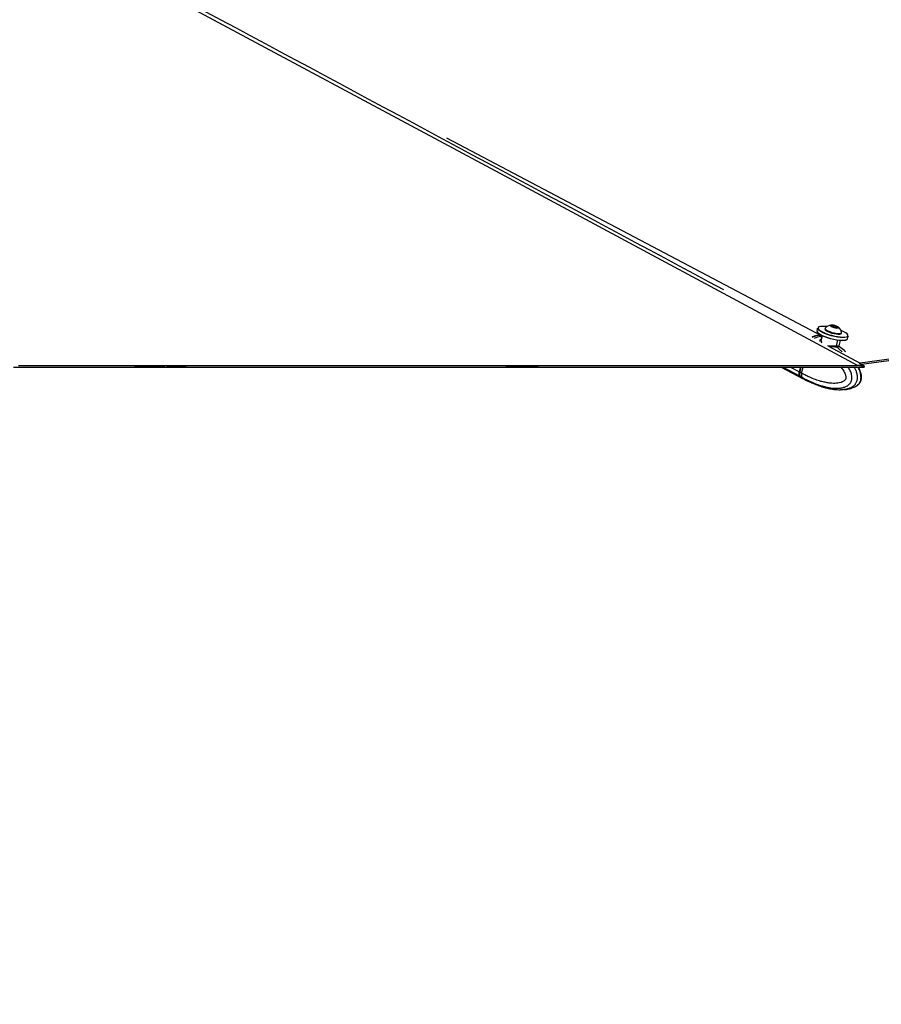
# Model space of a CAD drawing. Header units: millimetres. Extents: x 20 to 26560, y 40 to 18133.
# Tile 17 of 97: x 7118 to 8071, y 5311 to 6401. Entities that reach past the tile are written whole.
import ezdxf

# ---------------------------------------------------------------- set-up
doc = ezdxf.new("R2010")
doc.units = ezdxf.units.MM
doc.header["$LTSCALE"] = 2
doc.layers.add('COMPONENT_GEOMETRY', color=7, linetype='Continuous')
doc.styles.add('SLDTEXTSTYLE0', font='TXT', dxfattribs={"width": 0.75})
doc.dimstyles.new('SLDDIMSTYLE1', dxfattribs={"dimtxt": 150, "dimasz": 6.604, "dimexe": 0, "dimexo": 0.0625, "dimgap": 37.5, "dimtad": 0, "dimtih": 1, "dimtoh": 1, "dimdec": 0, "dimrnd": 1e-09, "dimzin": 12, "dimdsep": 46, "dimtxsty": 'SLDTEXTSTYLE0', "dimsah": 1, "dimcen": 0.09, "dimadec": 0, "dimazin": 3, "dimtfac": 1, "dimtdec": 0, "dimtofl": 0, "dimtmove": 0, "dimatfit": 3, "dimfxl": 1, "dimfrac": 2, "dimtolj": 1, "dimtzin": 12, "dimarcsym": 0})

# ---------------------------------------------------------------- blocks, each defined once
blk = doc.blocks.new('_D_3')
at = {"layer": 'COMPONENT_GEOMETRY', "color": 7}
for p, q in [((8984.1, 7491.3), (6579.8, 7491.3)), ((6586.2, 7491.3), (6586.2, 4817.3)), ((6286.1, 4786.9), (6240.4, 4786.9)), ((6240.4, 4786.9), (6240.4, 4548.7)), ((6886.3, 4786.9), (6932, 4786.9)), ((6932, 4786.9), (6932, 4548.7)), ((6240.4, 4548.7), (6286.1, 4548.7)), ((6932, 4548.7), (6886.3, 4548.7)), ((6586.2, 1650.3), (6586.2, 4324.3)), ((8897.9, 1650.3), (6579.8, 1650.3))]:
    blk.add_line(p, q, dxfattribs=at)
for points in [[(6586.2, 7491.3), (6585.2, 7484.7), (6587.2, 7484.7)], [(6586.2, 1650.3), (6587.2, 1656.9), (6585.2, 1656.9)]]:
    blk.add_solid(points, dxfattribs=at)
at = {"layer": 'COMPONENT_GEOMETRY', "color": 7, "char_height": 150, "attachment_point": 1, "style": 'SLDTEXTSTYLE0'}
for s, insert in [('9\'6.98"', (6286.1, 4742.1)), ('2921mm', (6177, 4517.7))]:
    blk.add_mtext(s, dxfattribs=dict(at, insert=insert))

msp = doc.modelspace()

# ---------------------------------------------------------------- linework, layer by layer
at = {"color": 7, "linetype": 'Continuous', "lineweight": 25}
for p, q in [((8005.37, 6051.11), (7590.16, 6270.18)), ((8833.64, 6128.1), (8047.56, 6021.26)), ((8596.43, 6094), (8048.9, 6019.59)), ((8015.91, 6062.73), (8018.58, 6062.61)), ((8016.33, 6061.75), (8015.91, 6062.73)), ((8019.43, 6060.65), (8016.33, 6061.75)), ((8018.18, 6061.09), (8018.58, 6062.61)), ((8018.58, 6062.61), (8021.68, 6061.5)), ((8022.1, 6060.52), (8019.43, 6060.65)), ((8021.43, 6060.55), (8021.68, 6061.5)), ((8021.68, 6061.5), (8022.1, 6060.52)), ((8000.46, 6059.92), (7999.67, 6056.92)), ((8003.98, 6050.46), (8001.73, 6051.65)), ((8005.48, 6051.54), (8004.29, 6047)), ((8008.65, 6059.61), (8008.46, 6058.9)), ((8026.83, 6054.05), (8027.02, 6054.76)), ((8033.51, 6047.99), (8034.3, 6050.99)), ((8004.41, 6046.96), (8004.34, 6046.79)), ((8023.81, 6039.86), (8024.39, 6039.48)), ((8024.23, 6040.28), (8025.79, 6046.18)), ((8031.36, 6033.63), (8030.29, 6034.51)), ((8031.74, 6033.47), (8031.48, 6033.7)), ((8047.56, 6021.26), (8046.37, 6020.94)), ((8052.01, 6016.65), (8052.17, 6017.83)), ((8052.01, 6016.65), (8052.17, 6017.83)), ((7301.78, 6016.65), (7280.24, 6016.65)), ((7960.26, 6016.65), (7983.71, 6004.28)), ((7981.44, 6016.65), (7980.06, 6011.41)), ((7981.89, 6016.65), (7980.46, 6011.26)), ((7982.71, 6010.01), (7980.62, 6011.11)), ((7981.19, 6006.51), (7983.19, 6005.46)), ((7982.71, 6010.02), (7984.46, 6016.65)), ((7982.71, 6010.02), (7982.71, 6010.01)), ((8052.01, 6016.65), (8045.71, 6016.65)), ((7983.19, 6005.46), (7983.32, 6005.39)), ((7984.19, 6004.03), (7986.36, 6002.88)), ((7993.53, 5999.48), (7993.35, 5999.49)), ((7994.28, 5999.24), (7998.39, 5997.64)), ((8001.36, 5996.37), (8003.7, 5995.67))]:
    msp.add_line(p, q, dxfattribs=at)
at = {"color": 8, "linetype": 'Continuous', "lineweight": 25}
for p, q in [((8003.98, 6050.46), (8005.05, 6049.88)), ((8012.57, 6040.06), (8047.56, 6021.26)), ((8021.27, 6040.17), (8022.93, 6046.48)), ((7980.66, 6006.79), (7961.97, 6016.65)), ((7980.06, 6011.41), (7970.11, 6016.65)), ((7980.62, 6011.11), (7982.08, 6016.65)), ((8041.99, 5995.1), (8042.63, 5995.42))]:
    msp.add_line(p, q, dxfattribs=at)
at = {"color": 8, "linetype": 'Continuous', "lineweight": 25, "flags": 128}
for points in [[(8044.4, 6018.61), (7654.66, 6227.99), (7264.92, 6437.37), (6875.19, 6646.75), (6485.45, 6856.14), (6095.73, 7065.53), (5706.05, 7274.95), (5621.42, 7320.52)], [(8005.18, 6050.4), (8005.14, 6050.4), (8003.98, 6050.46)], [(7980.46, 6011.26), (7980.46, 6011.26), (7980.47, 6011.22), (7980.5, 6011.19), (7980.55, 6011.15), (7980.62, 6011.11)]]:
    msp.add_lwpolyline(points, dxfattribs=at)
at = {"color": 7, "linetype": 'Continuous', "lineweight": 25, "flags": 128}
for points in [[(8834.33, 6126.34), (8439.75, 6072.71), (8048.9, 6019.59)], [(8010.65, 6061.49), (8008.11, 6061.74), (8005.55, 6061.8), (8003.48, 6061.62), (8001.98, 6061.2), (8001.12, 6060.56), (8000.92, 6059.73), (8001.41, 6058.73), (8002.55, 6057.62), (8004.3, 6056.44), (8006.59, 6055.23), (8009.33, 6054.04), (8012.4, 6052.93), (8015.68, 6051.94), (8019.03, 6051.11), (8022.32, 6050.47), (8025.41, 6050.05), (8028.18, 6049.86), (8030.51, 6049.92), (8032.3, 6050.23), (8033.49, 6050.76), (8034.02, 6051.5), (8033.87, 6052.42), (8033.06, 6053.47), (8031.6, 6054.63), (8029.57, 6055.83), (8029.57, 6055.83)], [(8021.79, 6059.97), (8022.98, 6060.03), (8023.57, 6060.34), (8023.46, 6060.84), (8022.67, 6061.45), (8021.33, 6062.1), (8019.63, 6062.67), (8017.84, 6063.09), (8016.22, 6063.28), (8015.03, 6063.22), (8014.45, 6062.92), (8014.55, 6062.42), (8015.34, 6061.8), (8016.68, 6061.15), (8018.38, 6060.58), (8020.17, 6060.17), (8021.79, 6059.97)], [(7999.67, 6056.92), (7999.65, 6056.44), (8000.14, 6055.43), (8001.31, 6054.29), (8003.1, 6053.08), (8005.45, 6051.84), (8008.25, 6050.63), (8011.39, 6049.49), (8014.75, 6048.47), (8018.18, 6047.62), (8021.55, 6046.97), (8024.71, 6046.54), (8027.54, 6046.35), (8029.92, 6046.41), (8031.76, 6046.72), (8032.97, 6047.27), (8033.51, 6047.99)], [(8032.42, 6046.95), (8031.31, 6046.48), (8029.52, 6046.18), (8027.19, 6046.11), (8024.42, 6046.3), (8021.33, 6046.72), (8018.05, 6047.36), (8014.69, 6048.19), (8011.41, 6049.18), (8008.34, 6050.29), (8005.6, 6051.48), (8003.31, 6052.69), (8001.56, 6053.87), (8000.42, 6054.99), (8000.1, 6055.48)], [(8034.3, 6050.99), (8033.76, 6050.27), (8032.55, 6049.72), (8030.71, 6049.41), (8028.33, 6049.35), (8025.5, 6049.54), (8022.34, 6049.97), (8018.97, 6050.62), (8015.54, 6051.47), (8012.18, 6052.49), (8009.04, 6053.63), (8006.24, 6054.84), (8003.89, 6056.08), (8002.1, 6057.29), (8000.93, 6058.43), (8000.44, 6059.44), (8000.46, 6059.92)], [(8008.46, 6058.9), (8008.45, 6058.66), (8008.87, 6057.9), (8009.95, 6057.04), (8011.6, 6056.14), (8013.7, 6055.26), (8016.09, 6054.47), (8018.59, 6053.83), (8021.03, 6053.39), (8023.21, 6053.17)], [(8008.8, 6059.88), (8008.63, 6059.37), (8009.06, 6058.61), (8010.14, 6057.75), (8011.79, 6056.85), (8013.88, 6055.97), (8016.27, 6055.18), (8018.78, 6054.54), (8021.21, 6054.1), (8023.4, 6053.88)], [(8023.21, 6053.17), (8024.98, 6053.2), (8026.21, 6053.47), (8026.8, 6053.97), (8026.83, 6054.05)], [(8023.4, 6053.88), (8025.17, 6053.91), (8026.4, 6054.18), (8026.99, 6054.68), (8027.02, 6055.07)], [(8029.57, 6055.83), (8027.04, 6057.04), (8026.2, 6057.39)], [(7116.38, 6018.61), (7124.14, 6018.61), (7139.65, 6018.61), (7147.41, 6018.61), (7155.17, 6018.61), (7170.69, 6018.61), (7178.45, 6018.61), (7193.97, 6018.61), (7201.72, 6018.61), (7217.24, 6018.61), (7225, 6018.61), (7232.76, 6018.61), (7248.28, 6018.61), (7256.04, 6018.61), (7271.55, 6018.61), (7279.31, 6018.61), (7294.83, 6018.61), (7302.59, 6018.61), (7318.11, 6018.61), (7325.86, 6018.61), (7333.62, 6018.61), (7349.14, 6018.61), (7356.9, 6018.61), (7372.42, 6018.61), (7380.18, 6018.61), (7395.69, 6018.61), (7403.45, 6018.61), (7411.21, 6018.61), (7426.73, 6018.61), (7434.49, 6018.61), (7450, 6018.61), (7457.76, 6018.61), (7473.28, 6018.61), (7481.04, 6018.61), (7488.8, 6018.61), (7504.32, 6018.61), (7512.08, 6018.61), (7527.59, 6018.61), (7535.35, 6018.61), (7550.87, 6018.61), (7558.63, 6018.61), (7566.39, 6018.61), (7581.9, 6018.61), (7589.66, 6018.61), (7605.18, 6018.61), (7612.94, 6018.61), (7628.46, 6018.61), (7636.22, 6018.61), (7651.73, 6018.61), (7659.49, 6018.61), (7667.25, 6018.61), (7682.77, 6018.61), (7690.53, 6018.61), (7706.04, 6018.61), (7713.8, 6018.61), (7729.32, 6018.61), (7737.08, 6018.61), (7744.84, 6018.61), (7760.36, 6018.61), (7768.11, 6018.61), (7783.63, 6018.61), (7791.39, 6018.61), (7806.91, 6018.61), (7814.67, 6018.61), (7822.43, 6018.61), (7837.94, 6018.61), (7845.7, 6018.61), (7861.22, 6018.61), (7868.98, 6018.61), (7884.5, 6018.61), (7892.26, 6018.61), (7900.01, 6018.61), (7915.53, 6018.61), (7923.29, 6018.61), (7938.81, 6018.61), (7946.57, 6018.61), (7962.08, 6018.61), (7969.84, 6018.61), (7985.36, 6018.61), (7993.12, 6018.61), (8000.88, 6018.61), (8016.4, 6018.61), (8024.15, 6018.61), (8034.28, 6018.61), (8044.4, 6018.61)], [(8046.37, 6020.94), (8049.16, 6019.45), (8052.17, 6017.83)], [(8052.17, 6017.83), (8049.39, 6019.33), (8048.9, 6019.59)], [(7110.8, 6016.65), (7126.31, 6016.65), (7134.07, 6016.65), (7149.59, 6016.65), (7157.35, 6016.65), (7172.87, 6016.65), (7180.62, 6016.65), (7188.38, 6016.65), (7203.9, 6016.65), (7211.66, 6016.65), (7227.18, 6016.65), (7234.94, 6016.65), (7250.45, 6016.65), (7258.21, 6016.65), (7265.97, 6016.65), (7281.49, 6016.65), (7289.25, 6016.65), (7304.77, 6016.65), (7312.52, 6016.65), (7328.04, 6016.65), (7335.8, 6016.65), (7343.56, 6016.65), (7359.08, 6016.65), (7366.84, 6016.65), (7382.35, 6016.65), (7390.11, 6016.65), (7405.63, 6016.65), (7413.39, 6016.65), (7428.91, 6016.65), (7436.66, 6016.65), (7444.42, 6016.65), (7459.94, 6016.65), (7467.7, 6016.65), (7483.22, 6016.65), (7490.98, 6016.65), (7506.49, 6016.65), (7514.25, 6016.65), (7522.01, 6016.65), (7537.53, 6016.65), (7545.29, 6016.65), (7560.8, 6016.65), (7568.56, 6016.65), (7584.08, 6016.65), (7591.84, 6016.65), (7599.6, 6016.65), (7615.12, 6016.65), (7622.88, 6016.65), (7638.39, 6016.65), (7646.15, 6016.65), (7661.67, 6016.65), (7669.43, 6016.65), (7677.19, 6016.65), (7692.7, 6016.65), (7700.46, 6016.65), (7715.98, 6016.65), (7723.74, 6016.65), (7739.26, 6016.65), (7747.02, 6016.65), (7762.53, 6016.65), (7770.29, 6016.65), (7778.05, 6016.65), (7793.57, 6016.65), (7801.33, 6016.65), (7816.84, 6016.65), (7824.6, 6016.65), (7840.12, 6016.65), (7847.88, 6016.65), (7855.64, 6016.65), (7871.16, 6016.65), (7878.91, 6016.65), (7894.43, 6016.65), (7902.19, 6016.65), (7917.71, 6016.65), (7925.47, 6016.65), (7933.23, 6016.65), (7948.74, 6016.65), (7956.5, 6016.65), (7972.02, 6016.65), (7979.78, 6016.65), (7995.3, 6016.65), (8003.06, 6016.65), (8018.57, 6016.65), (8026.33, 6016.65), (8034.09, 6016.65), (8052.01, 6016.65)], [(7278.4, 6016.65), (7264.49, 6016.65), (7256.73, 6016.65), (7244.59, 6016.65)], [(7691.12, 6016.65), (7675.71, 6016.65), (7667.95, 6016.65), (7655.44, 6016.65)], [(7980.66, 6006.79), (7982.26, 6005.22), (7983.95, 6004.16)]]:
    msp.add_lwpolyline(points, dxfattribs=at)
at = {"color": 7, "linetype": 'Continuous', "lineweight": 25}
for centre, radius, start, end in [((8016.65, 6052.72), 10.63, 97.81352, 137.63474), ((8016.65, 6052.72), 10.63, 12.808, 52.62921), ((8001.06, 6038.35), 13.43, 71.30858, 122.06887), ((8022.43, 6039.82), 1.21, 163.11184, 225.79828), ((7985.02, 6009.71), 5.25, 161.10797, 213.74251)]:
    msp.add_arc(centre, radius, start, end, dxfattribs=at)
at = {"color": 8, "linetype": 'Continuous', "lineweight": 25}
for centre, radius, start, end in [((8004.51, 6034.68), 15.79, 91.912, 120.28726), ((7991.01, 6011.64), 9.92, 219.09634, 242.02865)]:
    msp.add_arc(centre, radius, start, end, dxfattribs=at)
at = {"color": 7, "linetype": 'Continuous', "lineweight": 25}
for centre, major_axis, ratio, start_param, end_param in [((7996.36, 6031.27), (10.01, 19.31), 0.6504785, 0.3315447, 0.7930607), ((7996.36, 6031.27), (10.3, 19.16), 0.6744807, 0.097507, 0.3414669), ((7984.8, 6011.14), (2.76, 5.33), 0.651375, 1.9026784, 2.8652292), ((7984.4, 6011.35), (2.48, 4.79), 0.6501369, 1.9022131, 2.1718711), ((7994.25, 6023.31), (10.01, 19.31), 0.6504785, 2.8648918, 3.136862)]:
    msp.add_ellipse(centre, major_axis=major_axis, ratio=ratio, start_param=start_param, end_param=end_param, dxfattribs=at)
at = {"color": 8, "linetype": 'Continuous', "lineweight": 25}
for points, knots in [([(5627.37, 7321.4), (5695.7, 7284.7), (5848.8, 7202.46), (6086.58, 7074.72), (6340.8, 6938.16), (6595, 6801.6), (7113.55, 6523.03), (7547.35, 6289.98), (7896.42, 6102.46)], [0, 0, 0, 0, 0.0903135, 0.2023482, 0.3143828, 0.4264175, 0.5384521, 1, 1, 1, 1]), ([(8003.48, 6044.73), (8003.38, 6045.09), (8003.06, 6046.18), (8003.45, 6047.5), (8004.34, 6047.93), (8004.56, 6048.03)], [0, 0, 0, 0, 0.2691382, 0.824119, 1, 1, 1, 1]), ([(8004.34, 6046.79), (8004.29, 6046.67), (8003.98, 6046.01), (8004.21, 6044.81), (8004.89, 6043.96), (8005.08, 6043.72)], [0, 0, 0, 0, 0.13413734, 0.75105931, 1, 1, 1, 1]), ([(8011.43, 6040.55), (8012.45, 6040.43), (8014.59, 6040.18), (8017.86, 6040.17), (8020.08, 6040.17), (8021.08, 6040.17), (8021.27, 6040.17)], [0, 0, 0, 0, 0.2913676, 0.6107019, 0.9253774, 1, 1, 1, 1]), ([(8021.59, 6038.95), (8021.38, 6038.95), (8020.34, 6038.96), (8018.09, 6038.96), (8015.84, 6039.08), (8014.76, 6039.14)], [0, 0, 0, 0, 0.1092437, 0.5704768, 1, 1, 1, 1]), ([(8021.27, 6040.17), (8021.95, 6040.18), (8023.38, 6040.18), (8024.25, 6040.14), (8024.14, 6040.27), (8024.12, 6040.3)], [0, 0, 0, 0, 0.406541, 0.863617, 1, 1, 1, 1]), ([(8024.39, 6039.48), (8024.39, 6039.48), (8024.79, 6039.22), (8024.69, 6039.1), (8023.86, 6038.96), (8022.31, 6038.95), (8021.59, 6038.95)], [0, 0, 0, 0, 0.0010006, 0.3353944, 0.6879435, 1, 1, 1, 1]), ([(8021.59, 6038.95), (8022.66, 6038.08), (8024.74, 6036.38), (8026.75, 6034.51), (8027.73, 6033.6)], [0, 0, 0, 0, 0.5133586, 1, 1, 1, 1]), ([(8026.32, 6016.65), (8026.43, 6016.52), (8027.04, 6015.76), (8028.06, 6014.27), (8029.37, 6012.16), (8030.4, 6010.14), (8031.15, 6008.25), (8031.54, 6006.86), (8031.72, 6005.71), (8031.75, 6004.96), (8031.7, 6004.31), (8031.57, 6003.8), (8031.36, 6003.3), (8031.07, 6002.81), (8030.5, 6002.11), (8029.62, 6001.35), (8028.45, 6000.63), (8027.22, 6000.08), (8025.34, 5999.43), (8022.74, 5998.91), (8019.48, 5998.68), (8016.25, 5998.75), (8012.64, 5999.11), (8008.59, 5999.81), (8003.55, 6001.05), (7997.95, 6002.86), (7992.32, 6005.15), (7987.24, 6007.54), (7984.22, 6009.19), (7982.71, 6010.02)], [0, 0, 0, 0, 0.0072183, 0.0394328, 0.0720869, 0.1050148, 0.126376, 0.1480911, 0.1580684, 0.1682399, 0.1748722, 0.1817295, 0.1873676, 0.195729, 0.2042958, 0.2249174, 0.2461165, 0.2667843, 0.2875839, 0.3402278, 0.3934668, 0.4445355, 0.4957807, 0.5679099, 0.6402643, 0.7419675, 0.8440307, 0.9219547, 1, 1, 1, 1]), ([(7983.32, 6005.39), (7983.32, 6005.39), (7984.84, 6004.51), (7987.92, 6002.85), (7993.15, 6000.33), (7999.02, 5997.89), (8004.92, 5995.92), (8010.28, 5994.56), (8014.61, 5993.78), (8018.51, 5993.36), (8022.08, 5993.25), (8025.73, 5993.49), (8028.74, 5994.08), (8031, 5994.84), (8032.62, 5995.57), (8034.28, 5996.6), (8035.66, 5997.84), (8036.68, 5999.14), (8037.33, 6000.29), (8037.85, 6001.58), (8038.21, 6003), (8038.38, 6004.6), (8038.33, 6006.26), (8038.07, 6008.2), (8037.49, 6010.37), (8036.33, 6013.39), (8035.12, 6015.37), (8034.33, 6016.65)], [0, 0, 0, 0, 0.0000013, 0.0700909, 0.1402877, 0.2349157, 0.3298661, 0.397808, 0.4659472, 0.5151637, 0.5645341, 0.6178493, 0.6716588, 0.6947937, 0.7180593, 0.74588, 0.7743285, 0.7905876, 0.8071873, 0.821431, 0.8382165, 0.8555871, 0.8733941, 0.8916372, 0.9190566, 0.9470863, 1, 1, 1, 1]), ([(8041.02, 6016.65), (8041.5, 6015.71), (8042.18, 6014.36), (8042.97, 6012.25), (8043.54, 6010.44), (8043.93, 6008.68), (8044.18, 6006.86), (8044.26, 6005.36), (8044.17, 6003.69), (8043.95, 6002.23), (8043.5, 6000.69), (8042.88, 5999.26), (8042.18, 5998.11), (8041.25, 5996.91), (8040.3, 5995.97), (8039.09, 5995.02), (8037.9, 5994.26), (8036.45, 5993.54), (8034.96, 5992.97), (8033.26, 5992.46), (8031.37, 5992.06), (8029.28, 5991.78), (8027.39, 5991.64), (8026.2, 5991.64), (8025.71, 5991.64)], [0, 0, 0, 0, 0.0768496, 0.1101468, 0.1588873, 0.2082236, 0.2325817, 0.2821325, 0.3074768, 0.3438501, 0.3812834, 0.417657, 0.4549444, 0.4817155, 0.5362028, 0.5638841, 0.6113787, 0.6592518, 0.7079718, 0.7568761, 0.822232, 0.8878037, 0.9538739, 1, 1, 1, 1])]:
    msp.add_open_spline(points, degree=3, knots=knots, dxfattribs=at)
at = {"color": 7, "linetype": 'Continuous', "lineweight": 25}
for points, knots in [([(8024.41, 6039.46), (8024.4, 6039.47), (8024.38, 6039.48), (8024.18, 6039.82), (8024.22, 6040.14), (8024.24, 6040.3)], [0, 0, 0, 0, 0.3960074, 0.6980656, 1, 1, 1, 1]), ([(8030.4, 6034.65), (8028.52, 6036.28), (8026.55, 6037.98), (8024.48, 6039.4), (8024.38, 6039.47)], [0, 0, 0, 0, 0.952107, 1, 1, 1, 1]), ([(8052.17, 6017.83), (8051.56, 6017.95), (8050.32, 6018.18), (8048.39, 6018.42), (8046.42, 6018.58), (8045.08, 6018.6), (8044.4, 6018.61)], [0, 0, 0, 0, 0.2445627, 0.4896862, 0.7445268, 1, 1, 1, 1]), ([(7982.71, 6010.01), (7982.63, 6009.7), (7982.48, 6009.07), (7982.4, 6008.17), (7982.44, 6007.3), (7982.6, 6006.58), (7982.84, 6005.97), (7983.05, 6005.63), (7983.17, 6005.47), (7983.19, 6005.46)], [0, 0, 0, 0, 0.1727117, 0.3504341, 0.523145, 0.7008597, 0.8420721, 0.9859711, 1, 1, 1, 1]), ([(8042.63, 5995.42), (8042.72, 5995.47), (8043.35, 5995.79), (8044.5, 5996.61), (8045.79, 5997.84), (8046.74, 5999.14), (8047.38, 6000.29), (8047.89, 6001.58), (8048.25, 6003), (8048.43, 6004.6), (8048.42, 6006.26), (8048.22, 6008.2), (8047.75, 6010.37), (8046.81, 6013.39), (8045.82, 6015.37), (8045.18, 6016.65)], [0, 0, 0, 0, 0.0159123, 0.1130179, 0.2123146, 0.2690654, 0.3270051, 0.3767216, 0.4353096, 0.4959402, 0.5580939, 0.6217696, 0.7174745, 0.8153097, 1, 1, 1, 1]), ([(8042.92, 5995.58), (8043.07, 5995.65), (8043.94, 5996.08), (8045.24, 5997.14), (8046.66, 5998.62), (8047.77, 6000.22), (8048.52, 6002.09), (8048.93, 6004.2), (8048.96, 6006.5), (8048.64, 6008.91), (8047.98, 6011.27), (8047.05, 6013.89), (8046.21, 6015.62), (8045.71, 6016.65)], [0, 0, 0, 0, 0.0236147, 0.1362867, 0.2148611, 0.2921092, 0.3722064, 0.458123, 0.5485221, 0.6466684, 0.749328, 0.8493665, 1, 1, 1, 1]), ([(7986.36, 6002.88), (7988.6, 6001.71), (7990.96, 6000.48), (7993.39, 5999.47), (7993.51, 5999.42)], [0, 0, 0, 0, 0.9518457, 1, 1, 1, 1]), ([(7993.33, 5999.54), (7993.32, 5999.55), (7993.28, 5999.59), (7993.58, 5999.52), (7994.05, 5999.34), (7994.28, 5999.24)], [0, 0, 0, 0, 0.1514315, 0.5871021, 1, 1, 1, 1]), ([(7998.39, 5997.64), (7998.65, 5997.54), (7999.17, 5997.35), (8000.11, 5996.93), (8000.86, 5996.59), (8001.27, 5996.42), (8001.36, 5996.37)], [0, 0, 0, 0, 0.2990505, 0.5979905, 0.9014906, 1, 1, 1, 1]), ([(8003.65, 5995.52), (8004.15, 5995.36), (8005.57, 5994.89), (8008.51, 5994.05), (8012.92, 5992.98), (8018.82, 5991.91), (8023.3, 5991.73), (8025.72, 5991.63)], [0, 0, 0, 0, 0.0720113, 0.2028277, 0.4086862, 0.6799768, 1, 1, 1, 1]), ([(8029.85, 5991.88), (8030.35, 5991.9), (8032.27, 5991.99), (8035.27, 5992.61), (8038.47, 5993.54), (8040.74, 5994.44), (8041.95, 5995.06), (8042.46, 5995.32)], [0, 0, 0, 0, 0.1189145, 0.4570954, 0.7048672, 0.8762621, 1, 1, 1, 1])]:
    msp.add_open_spline(points, degree=3, knots=knots, dxfattribs=at)

# ---------------------------------------------------------------- dimensions: what is measured, and where the dimension line sits
at = {"layer": 'COMPONENT_GEOMETRY', "color": 7}
dim = msp.add_linear_dim(base=(6586.19, 7491.33), p1=(8900.46, 1650.33), p2=(8986.59, 7491.33), angle=90, dimstyle='SLDDIMSTYLE1', dxfattribs=at)
dim.commit()
dim.dimension.update_dxf_attribs({"geometry": '_D_3', "text_midpoint": (6586.19, 4570.83), "dimtype": 160})

doc.saveas('drawing.dxf')
